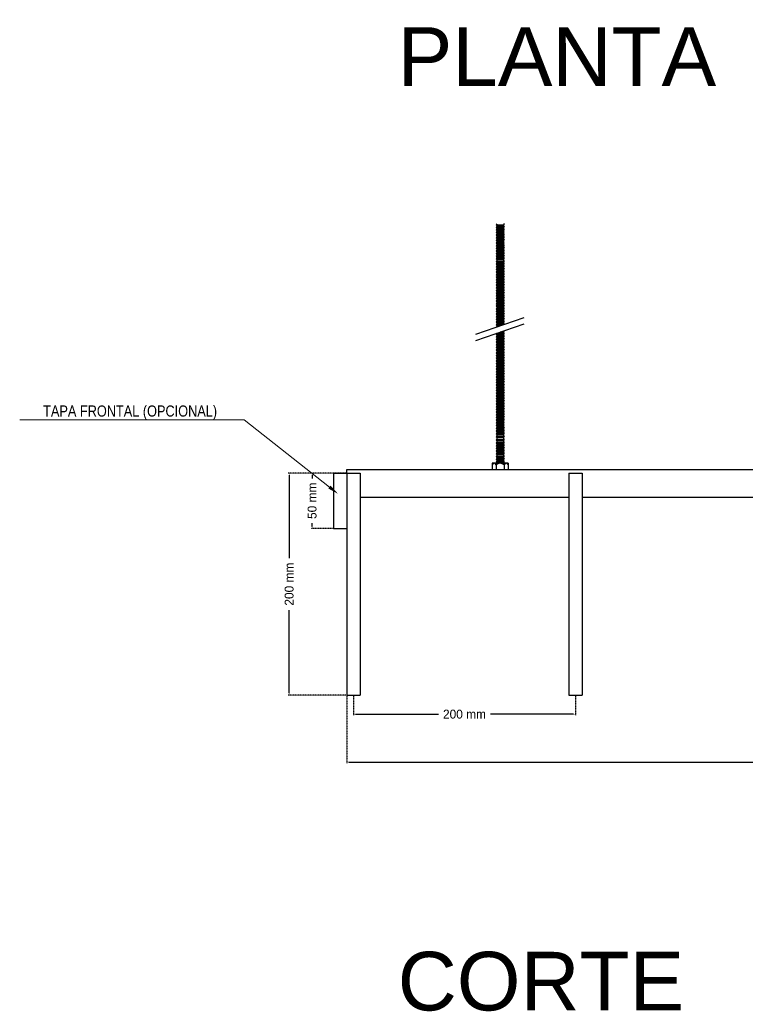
# Model space of a CAD drawing. Header units: millimetres. Extents: x 2538 to 24562, y 4449 to 23795.
# Tile 181 of 256: x 18326 to 18979, y 9171 to 10057. Entities that reach past the tile are written whole.
import ezdxf
from ezdxf import colors
from ezdxf.entities.mleader import LeaderData, LeaderLine
from ezdxf.math import Vec2, Vec3

# ---------------------------------------------------------------- set-up
doc = ezdxf.new("R2010")
doc.units = ezdxf.units.MM
doc.header["$PDMODE"] = 3
doc.linetypes.add('HIDDEN', pattern=[0.375, 0.25, -0.125])
doc.layers.add('_HD_tornillo', color=30, linetype='Continuous')
doc.layers.add('HD021_Text', color=2, linetype='Continuous', lineweight=9)
doc.layers.add('Make2D$Visible$Curves', color=7, linetype='Continuous', true_color=0x000000)
doc.layers.add('MEDIDAS', color=1, linetype='Continuous', true_color=0xff0000)
doc.styles.add('Arial Narrow', font='ARIALN.TTF')
doc.styles.add('Default', font='arial.ttf')
doc.dimstyles.new('HD_DIM', dxfattribs={"dimtxt": 8, "dimasz": 2, "dimexe": 1, "dimexo": 0, "dimgap": 2, "dimtad": 0, "dimdec": 0, "dimzin": 0, "dimdsep": 46, "dimtxsty": 'Standard', "dimcen": 0, "dimclrd": 256, "dimclre": 251, "dimclrt": 7, "dimadec": 0, "dimazin": 0, "dimtp": 0.05, "dimtm": 0.05, "dimtfac": 0.6, "dimtdec": 0, "dimtofl": 0, "dimtmove": 0, "dimatfit": 3, "dimfxl": 1, "dimtolj": 2, "dimtzin": 0, "dimarcsym": 0})

# ---------------------------------------------------------------- blocks, each defined once
blk = doc.blocks.new('*D78')
at = {"layer": 'Defpoints', "color": 0, "transparency": 16777216}
for p in [(18620.5, 9649.03), (18568.7, 9449.03), (18620.5, 9449.03)]:
    blk.add_point(p, dxfattribs=at)
at = {"layer": 'MEDIDAS', "color": 251, "linetype": 'HIDDEN', "lineweight": -2, "transparency": 16777216}
for p, q in [((18620.5, 9649.03), (18567.7, 9649.03)), ((18620.5, 9449.03), (18567.7, 9449.03))]:
    blk.add_line(p, q, dxfattribs=at)
at = {"layer": 'MEDIDAS', "lineweight": -2, "transparency": 16777216}
for p, q in [((18568.7, 9647.03), (18568.7, 9572.37)), ((18568.7, 9451.03), (18568.7, 9525.7))]:
    blk.add_line(p, q, dxfattribs=at)
at = {"layer": 'MEDIDAS', "transparency": 16777216}
for points in [[(18568.36, 9647.03), (18569.03, 9647.03), (18568.7, 9649.03)], [(18568.36, 9451.03), (18569.03, 9451.03), (18568.7, 9449.03)]]:
    blk.add_solid(points, dxfattribs=at)
at = {"layer": 'MEDIDAS', "color": 7, "transparency": 16777216, "insert": (18568.7, 9549.03), "char_height": 8, "attachment_point": 5, "rotation": 90}
blk.add_mtext('\\A2;200 mm', dxfattribs=at)
blk = doc.blocks.new('*D79')
at = {"layer": 'Defpoints', "color": 0, "transparency": 16777216}
for p in [(18608.5, 9649.03), (18589.35, 9599.03), (18608.5, 9599.03)]:
    blk.add_point(p, dxfattribs=at)
at = {"layer": 'MEDIDAS', "color": 251, "linetype": 'HIDDEN', "lineweight": -2, "transparency": 16777216}
for p, q in [((18608.5, 9649.03), (18588.35, 9649.03)), ((18608.5, 9599.03), (18588.35, 9599.03))]:
    blk.add_line(p, q, dxfattribs=at)
at = {"layer": 'MEDIDAS', "lineweight": -2, "transparency": 16777216}
for p, q in [((18589.35, 9647.03), (18589.35, 9644.03)), ((18589.35, 9601.03), (18589.35, 9604.03))]:
    blk.add_line(p, q, dxfattribs=at)
at = {"layer": 'MEDIDAS', "transparency": 16777216}
for points in [[(18589.02, 9647.03), (18589.69, 9647.03), (18589.35, 9649.03)], [(18589.02, 9601.03), (18589.69, 9601.03), (18589.35, 9599.03)]]:
    blk.add_solid(points, dxfattribs=at)
at = {"layer": 'MEDIDAS', "color": 7, "transparency": 16777216, "insert": (18589.35, 9624.03), "char_height": 8, "attachment_point": 5, "rotation": 90}
blk.add_mtext('\\A2;50 mm', dxfattribs=at)
blk = doc.blocks.new('*D80')
at = {"layer": 'Defpoints', "color": 0, "transparency": 16777216}
for p in [(18626.5, 9449.03), (18826.5, 9449.03), (18826.5, 9432.01)]:
    blk.add_point(p, dxfattribs=at)
at = {"layer": 'MEDIDAS', "color": 251, "linetype": 'HIDDEN', "lineweight": -2, "transparency": 16777216}
for p, q in [((18626.5, 9449.03), (18626.5, 9431.01)), ((18826.5, 9449.03), (18826.5, 9431.01))]:
    blk.add_line(p, q, dxfattribs=at)
at = {"layer": 'MEDIDAS', "lineweight": -2, "transparency": 16777216}
for p, q in [((18628.5, 9432.01), (18703.17, 9432.01)), ((18824.5, 9432.01), (18749.83, 9432.01))]:
    blk.add_line(p, q, dxfattribs=at)
at = {"layer": 'MEDIDAS', "transparency": 16777216}
for points in [[(18628.5, 9432.34), (18628.5, 9431.67), (18626.5, 9432.01)], [(18824.5, 9432.34), (18824.5, 9431.67), (18826.5, 9432.01)]]:
    blk.add_solid(points, dxfattribs=at)
at = {"layer": 'MEDIDAS', "color": 7, "transparency": 16777216, "insert": (18726.5, 9432.01), "char_height": 8, "attachment_point": 5}
blk.add_mtext('\\A2;200 mm', dxfattribs=at)
blk = doc.blocks.new('*D81')
at = {"layer": 'Defpoints', "color": 0, "transparency": 16777216}
for p in [(18620.5, 9449.03), (21020.5, 9449.03), (21020.5, 9388.89)]:
    blk.add_point(p, dxfattribs=at)
at = {"layer": 'MEDIDAS', "color": 251, "linetype": 'HIDDEN', "lineweight": -2, "transparency": 16777216}
for p, q in [((18620.5, 9449.03), (18620.5, 9387.89)), ((21020.5, 9449.03), (21020.5, 9387.89))]:
    blk.add_line(p, q, dxfattribs=at)
at = {"layer": 'MEDIDAS', "lineweight": -2, "transparency": 16777216}
for p, q in [((18622.5, 9388.89), (19793.17, 9388.89)), ((21018.5, 9388.89), (19847.83, 9388.89))]:
    blk.add_line(p, q, dxfattribs=at)
at = {"layer": 'MEDIDAS', "transparency": 16777216}
for points in [[(18622.5, 9389.22), (18622.5, 9388.56), (18620.5, 9388.89)], [(21018.5, 9389.22), (21018.5, 9388.56), (21020.5, 9388.89)]]:
    blk.add_solid(points, dxfattribs=at)
at = {"layer": 'MEDIDAS', "color": 7, "transparency": 16777216, "insert": (19820.5, 9388.89), "char_height": 8, "attachment_point": 5}
blk.add_mtext('\\A2;2400 mm', dxfattribs=at)

msp = doc.modelspace()

# ---------------------------------------------------------------- linework, layer by layer
at = {"layer": '_HD_tornillo'}
for p, q in [((18755.67, 9873.29), (18755.07, 9872.47)), ((18755.07, 9872.47), (18762.17, 9872.64)), ((18755.07, 9872.47), (18755.67, 9871.79)), ((18755.67, 9870.91), (18755.07, 9870.09)), ((18755.67, 9871.79), (18761.66, 9872.02)), ((18755.67, 9871.79), (18755.67, 9870.91)), ((18755.67, 9870.91), (18761.66, 9871.14)), ((18761.66, 9872.02), (18762.17, 9872.64)), ((18761.66, 9872.02), (18761.66, 9871.14)), ((18761.67, 9873.53), (18762.17, 9872.64)), ((18761.67, 9871.14), (18762.17, 9870.26)), ((18755.07, 9870.09), (18762.17, 9870.26)), ((18755.07, 9870.09), (18755.67, 9869.41)), ((18755.67, 9868.62), (18755.07, 9867.81)), ((18755.07, 9867.81), (18762.17, 9867.98)), ((18755.07, 9867.81), (18755.67, 9867.13)), ((18755.67, 9866.27), (18755.07, 9865.45)), ((18755.07, 9865.45), (18762.17, 9865.62)), ((18755.07, 9865.45), (18755.67, 9864.77)), ((18755.67, 9863.9), (18755.07, 9863.08)), ((18755.07, 9863.08), (18762.17, 9863.25)), ((18755.07, 9863.08), (18755.67, 9862.4)), ((18755.67, 9861.49), (18755.07, 9860.67)), ((18755.67, 9869.41), (18761.66, 9869.64)), ((18755.67, 9869.41), (18755.67, 9868.62)), ((18755.67, 9868.62), (18761.66, 9868.86)), ((18755.67, 9867.13), (18761.66, 9867.36)), ((18755.67, 9867.13), (18755.67, 9866.27)), ((18755.67, 9866.27), (18761.66, 9866.5)), ((18755.67, 9864.77), (18761.66, 9865)), ((18755.67, 9864.77), (18755.67, 9863.9)), ((18755.67, 9863.9), (18761.66, 9864.13)), ((18755.67, 9862.4), (18761.66, 9862.63)), ((18755.67, 9862.4), (18755.67, 9861.49)), ((18755.67, 9861.49), (18761.66, 9861.72)), ((18761.66, 9869.64), (18762.17, 9870.26)), ((18761.66, 9869.64), (18761.66, 9868.86)), ((18761.66, 9867.36), (18762.17, 9867.98)), ((18761.66, 9867.36), (18761.66, 9866.5)), ((18761.66, 9865), (18762.17, 9865.62)), ((18761.66, 9865), (18761.66, 9864.13)), ((18761.66, 9862.63), (18762.17, 9863.25)), ((18761.66, 9862.63), (18761.66, 9861.72)), ((18761.67, 9868.86), (18762.17, 9867.98)), ((18761.67, 9866.5), (18762.17, 9865.62)), ((18761.67, 9864.14), (18762.17, 9863.25)), ((18761.67, 9861.72), (18762.17, 9860.84)), ((18755.07, 9860.67), (18762.17, 9860.84)), ((18755.07, 9860.67), (18755.67, 9859.99)), ((18755.67, 9859.07), (18755.07, 9858.26)), ((18755.07, 9858.26), (18762.17, 9858.43)), ((18755.07, 9858.26), (18755.67, 9857.58)), ((18755.67, 9856.66), (18755.07, 9855.85)), ((18755.07, 9855.85), (18762.17, 9856.02)), ((18755.07, 9855.85), (18755.67, 9855.17)), ((18755.67, 9854.25), (18755.07, 9853.43)), ((18755.07, 9853.43), (18762.17, 9853.6)), ((18755.07, 9853.43), (18755.67, 9852.75)), ((18755.67, 9859.99), (18761.66, 9860.22)), ((18755.67, 9859.99), (18755.67, 9859.07)), ((18755.67, 9859.07), (18761.66, 9859.31)), ((18755.67, 9857.58), (18761.66, 9857.81)), ((18755.67, 9857.58), (18755.67, 9856.66)), ((18755.67, 9856.66), (18761.66, 9856.9)), ((18755.67, 9855.17), (18761.66, 9855.4)), ((18755.67, 9855.17), (18755.67, 9854.25)), ((18755.67, 9854.25), (18761.66, 9854.48)), ((18755.67, 9852.75), (18761.66, 9852.99)), ((18755.67, 9852.75), (18755.67, 9851.87)), ((18761.66, 9860.22), (18762.17, 9860.84)), ((18761.66, 9860.22), (18761.66, 9859.31)), ((18761.66, 9857.81), (18762.17, 9858.43)), ((18761.66, 9857.81), (18761.66, 9856.9)), ((18761.66, 9855.4), (18762.17, 9856.02)), ((18761.66, 9855.4), (18761.66, 9854.48)), ((18761.66, 9852.99), (18762.17, 9853.6)), ((18761.66, 9852.99), (18761.66, 9852.1)), ((18761.67, 9859.31), (18762.17, 9858.43)), ((18761.67, 9856.9), (18762.17, 9856.02)), ((18761.67, 9854.49), (18762.17, 9853.6)), ((18755.67, 9851.87), (18755.07, 9851.05)), ((18755.07, 9851.05), (18762.17, 9851.22)), ((18755.07, 9851.05), (18755.67, 9850.37)), ((18755.67, 9849.59), (18755.07, 9848.77)), ((18755.07, 9848.77), (18762.17, 9848.94)), ((18755.07, 9848.77), (18755.67, 9848.09)), ((18755.67, 9847.23), (18755.07, 9846.41)), ((18755.07, 9846.41), (18762.17, 9846.58)), ((18755.07, 9846.41), (18755.67, 9845.73)), ((18755.67, 9844.86), (18755.07, 9844.04)), ((18755.07, 9844.04), (18762.17, 9844.21)), ((18755.07, 9844.04), (18755.67, 9843.36)), ((18755.67, 9851.87), (18761.66, 9852.1)), ((18755.67, 9850.37), (18761.66, 9850.6)), ((18755.67, 9850.37), (18755.67, 9849.59)), ((18755.67, 9849.59), (18761.66, 9849.82)), ((18755.67, 9848.09), (18761.66, 9848.32)), ((18755.67, 9848.09), (18755.67, 9847.23)), ((18755.67, 9847.23), (18761.66, 9847.46)), ((18755.67, 9845.73), (18761.66, 9845.96)), ((18755.67, 9845.73), (18755.67, 9844.86)), ((18755.67, 9844.86), (18761.66, 9845.09)), ((18761.66, 9850.6), (18762.17, 9851.22)), ((18761.66, 9850.6), (18761.66, 9849.82)), ((18761.66, 9848.32), (18762.17, 9848.94)), ((18761.66, 9848.32), (18761.66, 9847.46)), ((18761.66, 9845.96), (18762.17, 9846.58)), ((18761.66, 9845.96), (18761.66, 9845.09)), ((18761.66, 9843.6), (18762.17, 9844.21)), ((18761.67, 9852.11), (18762.17, 9851.22)), ((18761.67, 9849.82), (18762.17, 9848.94)), ((18761.67, 9847.47), (18762.17, 9846.58)), ((18761.67, 9845.1), (18762.17, 9844.21)), ((18755.67, 9842.59), (18755.07, 9841.78)), ((18755.07, 9841.78), (18762.17, 9841.95)), ((18755.07, 9841.78), (18755.67, 9841.1)), ((18755.67, 9840.06), (18755.07, 9839.24)), ((18755.07, 9839.24), (18762.17, 9839.41)), ((18755.07, 9839.24), (18755.67, 9838.56)), ((18755.67, 9837.77), (18755.07, 9836.96)), ((18755.07, 9836.96), (18762.17, 9837.13)), ((18755.07, 9836.96), (18755.67, 9836.28)), ((18755.67, 9835.42), (18755.07, 9834.6)), ((18755.67, 9843.36), (18761.66, 9843.6)), ((18755.67, 9843.36), (18755.67, 9842.59)), ((18755.67, 9842.59), (18761.66, 9842.83)), ((18755.67, 9841.1), (18761.66, 9841.33)), ((18755.67, 9841.1), (18755.67, 9840.06)), ((18755.67, 9840.06), (18761.66, 9840.29)), ((18755.67, 9838.56), (18761.66, 9838.79)), ((18755.67, 9838.56), (18755.67, 9837.77)), ((18755.67, 9837.77), (18761.66, 9838.01)), ((18755.67, 9836.28), (18761.66, 9836.51)), ((18755.67, 9836.28), (18755.67, 9835.42)), ((18755.67, 9835.42), (18761.66, 9835.65)), ((18761.66, 9843.6), (18761.66, 9842.83)), ((18761.66, 9841.33), (18762.17, 9841.95)), ((18761.66, 9841.33), (18761.66, 9840.29)), ((18761.66, 9838.79), (18762.17, 9839.41)), ((18761.66, 9838.79), (18761.66, 9838.01)), ((18761.66, 9836.51), (18762.17, 9837.13)), ((18761.66, 9836.51), (18761.66, 9835.65)), ((18761.67, 9842.83), (18762.17, 9841.95)), ((18761.67, 9840.29), (18762.17, 9839.41)), ((18761.67, 9838.01), (18762.17, 9837.13)), ((18761.67, 9835.65), (18762.17, 9834.77)), ((18755.07, 9834.6), (18762.17, 9834.77)), ((18755.07, 9834.6), (18755.67, 9833.92)), ((18755.67, 9833.05), (18755.07, 9832.23)), ((18755.07, 9832.23), (18762.17, 9832.4)), ((18755.07, 9832.23), (18755.67, 9831.55)), ((18755.67, 9830.64), (18755.07, 9829.82)), ((18755.07, 9829.82), (18762.17, 9829.99)), ((18755.07, 9829.82), (18755.67, 9829.14)), ((18755.67, 9828.25), (18755.07, 9827.44)), ((18755.07, 9827.44), (18762.17, 9827.61)), ((18755.07, 9827.44), (18755.67, 9826.76)), ((18755.67, 9825.97), (18755.07, 9825.15)), ((18755.67, 9833.92), (18761.66, 9834.15)), ((18755.67, 9833.92), (18755.67, 9833.05)), ((18755.67, 9833.05), (18761.66, 9833.28)), ((18755.67, 9831.55), (18761.66, 9831.78)), ((18755.67, 9831.55), (18755.67, 9830.64)), ((18755.67, 9830.64), (18761.66, 9830.87)), ((18755.67, 9829.14), (18761.66, 9829.37)), ((18755.67, 9829.14), (18755.67, 9828.25)), ((18755.67, 9828.25), (18761.66, 9828.49)), ((18755.67, 9826.76), (18761.66, 9826.99)), ((18755.67, 9826.76), (18755.67, 9825.97)), ((18755.67, 9825.97), (18761.66, 9826.2)), ((18761.66, 9834.15), (18762.17, 9834.77)), ((18761.66, 9834.15), (18761.66, 9833.28)), ((18761.66, 9831.78), (18762.17, 9832.4)), ((18761.66, 9831.78), (18761.66, 9830.87)), ((18761.66, 9829.37), (18762.17, 9829.99)), ((18761.66, 9829.37), (18761.66, 9828.49)), ((18761.66, 9826.99), (18762.17, 9827.61)), ((18761.66, 9826.99), (18761.66, 9826.2)), ((18761.67, 9833.28), (18762.17, 9832.4)), ((18761.67, 9830.87), (18762.17, 9829.99)), ((18761.67, 9828.49), (18762.17, 9827.61)), ((18761.67, 9826.21), (18762.17, 9825.32)), ((18755.07, 9825.15), (18762.17, 9825.32)), ((18755.07, 9825.15), (18755.67, 9824.47)), ((18755.67, 9823.61), (18755.07, 9822.8)), ((18755.07, 9822.8), (18762.17, 9822.97)), ((18755.07, 9822.8), (18755.67, 9822.12)), ((18755.67, 9821.25), (18755.07, 9820.43)), ((18755.07, 9820.43), (18762.17, 9820.6)), ((18755.07, 9820.43), (18755.67, 9819.75)), ((18755.67, 9818.83), (18755.07, 9818.02)), ((18755.07, 9818.02), (18762.17, 9818.19)), ((18755.07, 9818.02), (18755.67, 9817.34)), ((18755.67, 9824.47), (18761.66, 9824.71)), ((18755.67, 9824.47), (18755.67, 9823.61)), ((18755.67, 9823.61), (18761.66, 9823.85)), ((18755.67, 9822.12), (18761.66, 9822.35)), ((18755.67, 9822.12), (18755.67, 9821.25)), ((18755.67, 9821.25), (18761.66, 9821.48)), ((18755.67, 9819.75), (18761.66, 9819.98)), ((18755.67, 9819.75), (18755.67, 9818.83)), ((18755.67, 9818.83), (18761.66, 9819.07)), ((18755.67, 9817.34), (18761.66, 9817.57)), ((18755.67, 9817.34), (18755.67, 9816.42)), ((18761.66, 9824.71), (18762.17, 9825.32)), ((18761.66, 9824.71), (18761.66, 9823.85)), ((18761.66, 9822.35), (18762.17, 9822.97)), ((18761.66, 9822.35), (18761.66, 9821.48)), ((18761.66, 9819.98), (18762.17, 9820.6)), ((18761.66, 9819.98), (18761.66, 9819.07)), ((18761.66, 9817.57), (18762.17, 9818.19)), ((18761.66, 9817.57), (18761.66, 9816.65)), ((18761.67, 9823.85), (18762.17, 9822.97)), ((18761.67, 9821.48), (18762.17, 9820.6)), ((18761.67, 9819.07), (18762.17, 9818.19)), ((18755.67, 9816.42), (18755.07, 9815.61)), ((18755.07, 9815.61), (18762.17, 9815.77)), ((18755.07, 9815.61), (18755.67, 9814.92)), ((18755.67, 9814.01), (18755.07, 9813.19)), ((18755.07, 9813.19), (18762.17, 9813.36)), ((18755.07, 9813.19), (18755.67, 9812.51)), ((18755.67, 9811.6), (18755.07, 9810.78)), ((18755.07, 9810.78), (18762.17, 9810.95)), ((18755.07, 9810.78), (18755.67, 9810.1)), ((18755.67, 9809.22), (18755.07, 9808.4)), ((18755.07, 9808.4), (18762.17, 9808.57)), ((18755.07, 9808.4), (18755.67, 9807.72)), ((18755.67, 9816.42), (18761.66, 9816.65)), ((18755.67, 9814.92), (18761.66, 9815.16)), ((18755.67, 9814.92), (18755.67, 9814.01)), ((18755.67, 9814.01), (18761.66, 9814.24)), ((18755.67, 9812.51), (18761.66, 9812.75)), ((18755.67, 9812.51), (18755.67, 9811.6)), ((18755.67, 9811.6), (18761.66, 9811.83)), ((18755.67, 9810.1), (18761.66, 9810.33)), ((18755.67, 9810.1), (18755.67, 9809.22)), ((18755.67, 9809.22), (18761.66, 9809.45)), ((18761.66, 9815.16), (18762.17, 9815.77)), ((18761.66, 9815.16), (18761.66, 9814.24)), ((18761.66, 9812.75), (18762.17, 9813.36)), ((18761.66, 9812.75), (18761.66, 9811.83)), ((18761.66, 9810.33), (18762.17, 9810.95)), ((18761.66, 9810.33), (18761.66, 9809.45)), ((18761.66, 9807.95), (18762.17, 9808.57)), ((18761.67, 9816.66), (18762.17, 9815.77)), ((18761.67, 9814.25), (18762.17, 9813.36)), ((18761.67, 9811.84), (18762.17, 9810.95)), ((18761.67, 9809.45), (18762.17, 9808.57)), ((18755.67, 9806.93), (18755.07, 9806.12)), ((18755.07, 9806.12), (18762.17, 9806.29)), ((18755.07, 9806.12), (18755.67, 9805.44)), ((18755.67, 9804.57), (18755.07, 9803.76)), ((18755.07, 9803.76), (18762.17, 9803.93)), ((18755.07, 9803.76), (18755.67, 9803.08)), ((18755.67, 9802.21), (18755.07, 9801.39)), ((18755.07, 9801.39), (18762.17, 9801.56)), ((18755.07, 9801.39), (18755.67, 9800.71)), ((18755.67, 9799.94), (18755.07, 9799.12)), ((18755.67, 9807.72), (18761.66, 9807.95)), ((18755.67, 9807.72), (18755.67, 9806.93)), ((18755.67, 9806.93), (18761.66, 9807.17)), ((18755.67, 9805.44), (18761.66, 9805.67)), ((18755.67, 9805.44), (18755.67, 9804.57)), ((18755.67, 9804.57), (18761.66, 9804.81)), ((18755.67, 9803.08), (18761.66, 9803.31)), ((18755.67, 9803.08), (18755.67, 9802.21)), ((18755.67, 9802.21), (18761.66, 9802.44)), ((18755.67, 9800.71), (18761.66, 9800.94)), ((18755.67, 9800.71), (18755.67, 9799.94)), ((18755.67, 9799.94), (18761.66, 9800.17)), ((18761.66, 9807.95), (18761.66, 9807.17)), ((18761.66, 9805.67), (18762.17, 9806.29)), ((18761.66, 9805.67), (18761.66, 9804.81)), ((18761.66, 9803.31), (18762.17, 9803.93)), ((18761.66, 9803.31), (18761.66, 9802.44)), ((18761.66, 9800.94), (18762.17, 9801.56)), ((18761.66, 9800.94), (18761.66, 9800.17)), ((18761.67, 9807.17), (18762.17, 9806.29)), ((18761.67, 9804.81), (18762.17, 9803.93)), ((18761.67, 9802.44), (18762.17, 9801.56)), ((18761.67, 9800.18), (18762.17, 9799.29)), ((18755.07, 9799.12), (18762.17, 9799.29)), ((18755.07, 9799.12), (18755.67, 9798.44)), ((18755.67, 9797.4), (18755.07, 9796.59)), ((18755.07, 9796.59), (18762.17, 9796.76)), ((18755.07, 9796.59), (18755.67, 9795.91)), ((18755.67, 9795.12), (18755.07, 9794.3)), ((18755.07, 9794.3), (18762.17, 9794.47)), ((18755.07, 9794.3), (18755.67, 9793.62)), ((18755.67, 9792.76), (18755.07, 9791.95)), ((18755.07, 9791.95), (18762.17, 9792.11)), ((18755.07, 9791.95), (18755.67, 9791.26)), ((18755.67, 9798.44), (18761.66, 9798.68)), ((18755.67, 9798.44), (18755.67, 9797.4)), ((18755.67, 9797.4), (18761.66, 9797.64)), ((18755.67, 9795.91), (18761.66, 9796.14)), ((18755.67, 9795.91), (18755.67, 9795.12)), ((18755.67, 9795.12), (18761.66, 9795.35)), ((18755.67, 9793.62), (18761.66, 9793.86)), ((18755.67, 9793.62), (18755.67, 9792.76)), ((18755.67, 9792.76), (18761.66, 9793)), ((18755.67, 9791.26), (18761.66, 9791.5)), ((18755.67, 9791.26), (18755.67, 9790.39)), ((18755.67, 9790.39), (18761.66, 9790.63)), ((18761.66, 9798.68), (18762.17, 9799.29)), ((18761.66, 9798.68), (18761.66, 9797.64)), ((18761.66, 9796.14), (18762.17, 9796.76)), ((18761.66, 9796.14), (18761.66, 9795.35)), ((18761.66, 9793.86), (18762.17, 9794.47)), ((18761.66, 9793.86), (18761.66, 9793)), ((18761.66, 9791.5), (18762.17, 9792.11)), ((18761.66, 9791.5), (18761.66, 9790.63)), ((18761.67, 9797.64), (18762.17, 9796.76)), ((18761.67, 9795.36), (18762.17, 9794.47)), ((18761.67, 9793), (18762.17, 9792.11)), ((18761.67, 9790.63), (18762.17, 9789.75)), ((18736.61, 9774.01), (18780.13, 9789.01)), ((18736.61, 9768.34), (18780.13, 9783.34)), ((18755.67, 9790.39), (18755.07, 9789.58)), ((18755.07, 9789.58), (18762.17, 9789.75)), ((18755.07, 9789.58), (18755.67, 9788.9)), ((18755.67, 9787.98), (18755.07, 9787.17)), ((18755.07, 9787.17), (18762.17, 9787.34)), ((18755.07, 9787.17), (18755.67, 9786.49)), ((18755.67, 9785.6), (18755.07, 9784.78)), ((18755.07, 9784.78), (18762.17, 9784.95)), ((18755.07, 9784.78), (18755.67, 9784.1)), ((18755.67, 9783.32), (18755.07, 9782.5)), ((18755.07, 9782.5), (18761.69, 9782.66)), ((18755.07, 9782.5), (18755.67, 9781.82)), ((18755.67, 9788.9), (18761.66, 9789.13)), ((18755.67, 9788.9), (18755.67, 9787.98)), ((18755.67, 9787.98), (18761.66, 9788.22)), ((18755.67, 9786.49), (18761.66, 9786.72)), ((18755.67, 9786.49), (18755.67, 9785.6)), ((18755.67, 9785.6), (18761.66, 9785.83)), ((18755.67, 9784.1), (18761.66, 9784.34)), ((18755.67, 9784.1), (18755.67, 9783.32)), ((18755.67, 9783.32), (18761.66, 9783.55)), ((18755.67, 9781.82), (18759.72, 9781.98)), ((18755.67, 9781.82), (18755.67, 9780.96)), ((18761.66, 9789.13), (18762.17, 9789.75)), ((18761.66, 9789.13), (18761.66, 9788.22)), ((18761.66, 9786.72), (18762.17, 9787.34)), ((18761.66, 9786.72), (18761.66, 9785.83)), ((18761.66, 9784.34), (18762.17, 9784.95)), ((18761.66, 9784.34), (18761.66, 9783.55)), ((18761.67, 9788.22), (18762.17, 9787.34)), ((18761.67, 9785.84), (18762.17, 9784.95)), ((18761.67, 9783.56), (18762.1, 9782.8)), ((18755.64, 9774.88), (18755.04, 9774.06)), ((18755.04, 9774.06), (18762.13, 9774.23)), ((18755.04, 9774.06), (18755.64, 9773.38)), ((18755.67, 9780.96), (18755.3, 9780.45)), ((18755.64, 9774.88), (18761.63, 9775.11)), ((18755.64, 9773.38), (18761.63, 9773.62)), ((18755.64, 9773.38), (18755.64, 9772.45)), ((18755.67, 9780.96), (18756.9, 9781.01)), ((18758.75, 9775.97), (18761.61, 9776.04)), ((18760.63, 9776.62), (18762.12, 9776.66)), ((18761.61, 9776.04), (18762.12, 9776.66)), ((18761.61, 9776.04), (18761.61, 9775.11)), ((18761.63, 9773.62), (18762.13, 9774.23)), ((18761.63, 9773.62), (18761.63, 9772.68)), ((18761.64, 9775.12), (18762.13, 9774.23)), ((18761.89, 9777.06), (18762.12, 9776.66)), ((18755.65, 9772.45), (18755.04, 9771.63)), ((18755.04, 9771.63), (18762.14, 9771.8)), ((18755.04, 9771.63), (18755.65, 9770.95)), ((18755.65, 9770.02), (18755.04, 9769.2)), ((18755.04, 9769.2), (18762.14, 9769.37)), ((18755.04, 9769.2), (18755.65, 9768.52)), ((18755.65, 9767.6), (18755.04, 9766.79)), ((18755.04, 9766.79), (18762.14, 9766.96)), ((18755.04, 9766.79), (18755.65, 9766.11)), ((18755.65, 9765.19), (18755.04, 9764.38)), ((18755.04, 9764.38), (18762.14, 9764.54)), ((18755.04, 9764.38), (18755.65, 9763.69)), ((18755.65, 9772.45), (18761.64, 9772.68)), ((18755.65, 9770.95), (18761.64, 9771.18)), ((18755.65, 9770.95), (18755.65, 9770.02)), ((18755.65, 9770.02), (18761.64, 9770.25)), ((18755.65, 9768.52), (18761.64, 9768.75)), ((18755.65, 9768.52), (18755.65, 9767.6)), ((18755.65, 9767.6), (18761.64, 9767.84)), ((18755.65, 9766.11), (18761.64, 9766.34)), ((18755.65, 9766.11), (18755.65, 9765.19)), ((18755.65, 9765.19), (18761.64, 9765.42)), ((18761.64, 9771.18), (18762.14, 9771.8)), ((18761.64, 9771.18), (18761.64, 9770.25)), ((18761.64, 9768.75), (18762.14, 9769.37)), ((18761.64, 9768.75), (18761.64, 9767.84)), ((18761.64, 9766.34), (18762.14, 9766.96)), ((18761.64, 9766.34), (18761.64, 9765.42)), ((18761.64, 9763.93), (18762.14, 9764.54)), ((18761.65, 9772.69), (18762.14, 9771.8)), ((18761.65, 9770.25), (18762.14, 9769.37)), ((18761.65, 9767.84), (18762.14, 9766.96)), ((18761.65, 9765.43), (18762.14, 9764.54)), ((18755.65, 9762.76), (18755.04, 9761.94)), ((18755.04, 9761.94), (18762.14, 9762.11)), ((18755.04, 9761.94), (18755.65, 9761.26)), ((18755.65, 9760.35), (18755.04, 9759.53)), ((18755.04, 9759.53), (18762.14, 9759.7)), ((18755.04, 9759.53), (18755.65, 9758.85)), ((18755.65, 9757.91), (18755.04, 9757.1)), ((18755.04, 9757.1), (18762.14, 9757.26)), ((18755.04, 9757.1), (18755.65, 9756.41)), ((18755.66, 9755.51), (18755.06, 9754.69)), ((18755.65, 9763.69), (18761.64, 9763.93)), ((18755.65, 9763.69), (18755.65, 9762.76)), ((18755.65, 9762.76), (18761.64, 9762.99)), ((18755.65, 9761.26), (18761.64, 9761.49)), ((18755.65, 9761.26), (18755.65, 9760.35)), ((18755.65, 9760.35), (18761.64, 9760.58)), ((18755.65, 9758.85), (18761.64, 9759.08)), ((18755.65, 9758.85), (18755.65, 9757.91)), ((18755.65, 9757.91), (18761.64, 9758.15)), ((18755.65, 9756.41), (18761.64, 9756.65)), ((18755.65, 9756.41), (18755.65, 9755.5)), ((18755.66, 9755.51), (18761.65, 9755.74)), ((18761.64, 9763.93), (18761.64, 9762.99)), ((18761.64, 9761.49), (18762.14, 9762.11)), ((18761.64, 9761.49), (18761.64, 9760.58)), ((18761.64, 9759.08), (18762.14, 9759.7)), ((18761.64, 9759.08), (18761.64, 9758.15)), ((18761.64, 9756.65), (18762.14, 9757.26)), ((18761.64, 9756.65), (18761.64, 9755.73)), ((18761.65, 9762.99), (18762.14, 9762.11)), ((18761.65, 9760.58), (18762.14, 9759.7)), ((18761.65, 9758.15), (18762.14, 9757.26)), ((18761.66, 9755.74), (18762.16, 9754.86)), ((18755.06, 9754.69), (18762.16, 9754.86)), ((18755.06, 9754.69), (18755.66, 9754.01)), ((18755.66, 9753.07), (18755.06, 9752.26)), ((18755.06, 9752.26), (18762.16, 9752.43)), ((18755.06, 9752.26), (18755.66, 9751.58)), ((18755.66, 9750.66), (18755.06, 9749.85)), ((18755.06, 9749.85), (18762.16, 9750.01)), ((18755.06, 9749.85), (18755.66, 9749.16)), ((18755.66, 9748.25), (18755.06, 9747.43)), ((18755.06, 9747.43), (18762.16, 9747.6)), ((18755.06, 9747.43), (18755.66, 9746.75)), ((18755.66, 9754.01), (18761.65, 9754.24)), ((18755.66, 9754.01), (18755.66, 9753.07)), ((18755.66, 9753.07), (18761.65, 9753.31)), ((18755.66, 9751.58), (18761.65, 9751.81)), ((18755.66, 9751.58), (18755.66, 9750.66)), ((18755.66, 9750.66), (18761.65, 9750.9)), ((18755.66, 9749.16), (18761.65, 9749.4)), ((18755.66, 9749.16), (18755.66, 9748.25)), ((18755.66, 9748.25), (18761.65, 9748.48)), ((18755.66, 9746.75), (18761.65, 9746.99)), ((18755.66, 9746.75), (18755.66, 9745.82)), ((18761.65, 9754.24), (18762.16, 9754.86)), ((18761.65, 9754.24), (18761.65, 9753.31)), ((18761.65, 9751.81), (18762.16, 9752.43)), ((18761.65, 9751.81), (18761.65, 9750.9)), ((18761.65, 9749.4), (18762.16, 9750.01)), ((18761.65, 9749.4), (18761.65, 9748.48)), ((18761.65, 9746.99), (18762.16, 9747.6)), ((18761.65, 9746.99), (18761.65, 9746.05)), ((18761.66, 9753.31), (18762.16, 9752.43)), ((18761.66, 9750.9), (18762.16, 9750.01)), ((18761.66, 9748.49), (18762.16, 9747.6)), ((18755.66, 9745.82), (18755.06, 9745)), ((18755.06, 9745), (18762.16, 9745.17)), ((18755.06, 9745), (18755.66, 9744.32)), ((18755.66, 9743.4), (18755.06, 9742.59)), ((18755.06, 9742.59), (18762.16, 9742.76)), ((18755.06, 9742.59), (18755.66, 9741.91)), ((18755.66, 9740.97), (18755.06, 9740.15)), ((18755.06, 9740.15), (18762.16, 9740.32)), ((18755.06, 9740.15), (18755.66, 9739.47)), ((18755.67, 9738.56), (18755.07, 9737.75)), ((18755.07, 9737.75), (18762.17, 9737.91)), ((18755.07, 9737.75), (18755.67, 9737.06)), ((18755.66, 9745.82), (18761.65, 9746.05)), ((18755.66, 9744.32), (18761.65, 9744.55)), ((18755.66, 9744.32), (18755.66, 9743.4)), ((18755.66, 9743.4), (18761.65, 9743.64)), ((18755.66, 9741.91), (18761.65, 9742.14)), ((18755.66, 9741.91), (18755.66, 9740.97)), ((18755.66, 9740.97), (18761.65, 9741.2)), ((18755.66, 9739.47), (18761.65, 9739.71)), ((18755.66, 9739.47), (18755.66, 9738.56)), ((18755.67, 9738.56), (18761.66, 9738.8)), ((18761.65, 9744.55), (18762.16, 9745.17)), ((18761.65, 9744.55), (18761.65, 9743.64)), ((18761.65, 9742.14), (18762.16, 9742.76)), ((18761.65, 9742.14), (18761.65, 9741.2)), ((18761.65, 9739.71), (18762.16, 9740.32)), ((18761.65, 9739.71), (18761.65, 9738.79)), ((18761.66, 9746.05), (18762.16, 9745.17)), ((18761.66, 9743.64), (18762.16, 9742.76)), ((18761.66, 9741.21), (18762.16, 9740.32)), ((18761.66, 9737.3), (18762.17, 9737.91)), ((18761.67, 9738.8), (18762.17, 9737.91)), ((18755.67, 9736.13), (18755.07, 9735.31)), ((18755.07, 9735.31), (18762.17, 9735.48)), ((18755.07, 9735.31), (18755.67, 9734.63)), ((18755.67, 9733.72), (18755.07, 9732.9)), ((18755.07, 9732.9), (18762.17, 9733.07)), ((18755.07, 9732.9), (18755.67, 9732.22)), ((18755.67, 9731.3), (18755.07, 9730.49)), ((18755.07, 9730.49), (18762.17, 9730.66)), ((18755.07, 9730.49), (18755.67, 9729.81)), ((18755.67, 9728.87), (18755.07, 9728.05)), ((18755.67, 9737.06), (18761.66, 9737.3)), ((18755.67, 9737.06), (18755.67, 9736.13)), ((18755.67, 9736.13), (18761.66, 9736.36)), ((18755.67, 9734.63), (18761.66, 9734.86)), ((18755.67, 9734.63), (18755.67, 9733.72)), ((18755.67, 9733.72), (18761.66, 9733.95)), ((18755.67, 9732.22), (18761.66, 9732.45)), ((18755.67, 9732.22), (18755.67, 9731.3)), ((18755.67, 9731.3), (18761.66, 9731.54)), ((18755.67, 9729.81), (18761.66, 9730.04)), ((18755.67, 9729.81), (18755.67, 9728.87)), ((18755.67, 9728.87), (18761.66, 9729.1)), ((18761.66, 9737.3), (18761.66, 9736.36)), ((18761.66, 9734.86), (18762.17, 9735.48)), ((18761.66, 9734.86), (18761.66, 9733.95)), ((18761.66, 9732.45), (18762.17, 9733.07)), ((18761.66, 9732.45), (18761.66, 9731.54)), ((18761.66, 9730.04), (18762.17, 9730.66)), ((18761.66, 9730.04), (18761.66, 9729.1)), ((18761.67, 9736.37), (18762.17, 9735.48)), ((18761.67, 9733.95), (18762.17, 9733.07)), ((18761.67, 9731.54), (18762.17, 9730.66)), ((18761.67, 9729.11), (18762.17, 9728.22)), ((18755.07, 9728.05), (18762.17, 9728.22)), ((18755.07, 9728.05), (18755.67, 9727.37)), ((18755.67, 9726.46), (18755.07, 9725.64)), ((18755.07, 9725.64), (18762.17, 9725.81)), ((18755.07, 9725.64), (18755.67, 9724.96)), ((18755.67, 9724.03), (18755.07, 9723.21)), ((18755.07, 9723.21), (18762.17, 9723.38)), ((18755.07, 9723.21), (18755.67, 9722.53)), ((18755.67, 9721.61), (18755.07, 9720.8)), ((18755.07, 9720.8), (18762.17, 9720.97)), ((18755.07, 9720.8), (18755.67, 9720.12)), ((18755.67, 9727.37), (18761.66, 9727.61)), ((18755.67, 9727.37), (18755.67, 9726.46)), ((18755.67, 9726.46), (18761.66, 9726.69)), ((18755.67, 9724.96), (18761.66, 9725.19)), ((18755.67, 9724.96), (18755.67, 9724.03)), ((18755.67, 9724.03), (18761.66, 9724.26)), ((18755.67, 9722.53), (18761.66, 9722.76)), ((18755.67, 9722.53), (18755.67, 9721.61)), ((18755.67, 9721.61), (18761.66, 9721.85)), ((18755.67, 9720.12), (18761.66, 9720.35)), ((18755.67, 9720.12), (18755.67, 9719.2)), ((18761.66, 9727.61), (18762.17, 9728.22)), ((18761.66, 9727.61), (18761.66, 9726.69)), ((18761.66, 9725.19), (18762.17, 9725.81)), ((18761.66, 9725.19), (18761.66, 9724.26)), ((18761.66, 9722.76), (18762.17, 9723.38)), ((18761.66, 9722.76), (18761.66, 9721.85)), ((18761.66, 9720.35), (18762.17, 9720.97)), ((18761.66, 9720.35), (18761.66, 9719.43)), ((18761.67, 9726.7), (18762.17, 9725.81)), ((18761.67, 9724.26), (18762.17, 9723.38)), ((18761.67, 9721.85), (18762.17, 9720.97)), ((18755.67, 9719.2), (18755.07, 9718.39)), ((18755.07, 9718.39), (18762.17, 9718.55)), ((18755.07, 9718.39), (18755.67, 9717.7)), ((18755.67, 9716.77), (18755.07, 9715.95)), ((18755.07, 9715.95), (18762.17, 9716.12)), ((18755.07, 9715.95), (18755.67, 9715.27)), ((18755.67, 9714.36), (18755.07, 9713.54)), ((18755.07, 9713.54), (18762.17, 9713.71)), ((18755.07, 9713.54), (18755.67, 9712.86)), ((18755.67, 9711.94), (18755.07, 9711.13)), ((18755.07, 9711.13), (18762.17, 9711.3)), ((18755.07, 9711.13), (18755.67, 9710.45)), ((18755.67, 9719.2), (18761.66, 9719.43)), ((18755.67, 9717.7), (18761.66, 9717.94)), ((18755.67, 9717.7), (18755.67, 9716.77)), ((18755.67, 9716.77), (18761.66, 9717)), ((18755.67, 9715.27), (18761.66, 9715.5)), ((18755.67, 9715.27), (18755.67, 9714.36)), ((18755.67, 9714.36), (18761.66, 9714.59)), ((18755.67, 9712.86), (18761.66, 9713.09)), ((18755.67, 9712.86), (18755.67, 9711.94)), ((18755.67, 9711.94), (18761.66, 9712.18)), ((18761.66, 9717.94), (18762.17, 9718.55)), ((18761.66, 9717.94), (18761.66, 9717)), ((18761.66, 9715.5), (18762.17, 9716.12)), ((18761.66, 9715.5), (18761.66, 9714.59)), ((18761.66, 9713.09), (18762.17, 9713.71)), ((18761.66, 9713.09), (18761.66, 9712.18)), ((18761.66, 9710.68), (18762.17, 9711.3)), ((18761.67, 9719.44), (18762.17, 9718.55)), ((18761.67, 9717), (18762.17, 9716.12)), ((18761.67, 9714.59), (18762.17, 9713.71)), ((18761.67, 9712.18), (18762.17, 9711.3)), ((18755.67, 9709.51), (18755.07, 9708.69)), ((18755.07, 9708.69), (18762.17, 9708.86)), ((18755.07, 9708.69), (18755.67, 9708.01)), ((18755.67, 9707.1), (18755.07, 9706.28)), ((18755.07, 9706.28), (18762.17, 9706.45)), ((18755.07, 9706.28), (18755.67, 9705.6)), ((18755.67, 9704.66), (18755.07, 9703.85)), ((18755.07, 9703.85), (18762.17, 9704.02)), ((18755.07, 9703.85), (18755.67, 9703.17)), ((18755.67, 9702.25), (18755.07, 9701.44)), ((18755.67, 9710.45), (18761.66, 9710.68)), ((18755.67, 9710.45), (18755.67, 9709.51)), ((18755.67, 9709.51), (18761.66, 9709.74)), ((18755.67, 9708.01), (18761.66, 9708.25)), ((18755.67, 9708.01), (18755.67, 9707.1)), ((18755.67, 9707.1), (18761.66, 9707.33)), ((18755.67, 9705.6), (18761.66, 9705.83)), ((18755.67, 9705.6), (18755.67, 9704.66)), ((18755.67, 9704.66), (18761.66, 9704.9)), ((18755.67, 9703.17), (18761.66, 9703.4)), ((18755.67, 9703.17), (18755.67, 9702.25)), ((18755.67, 9702.25), (18761.66, 9702.49)), ((18761.66, 9710.68), (18761.66, 9709.74)), ((18761.66, 9708.25), (18762.17, 9708.86)), ((18761.66, 9708.25), (18761.66, 9707.33)), ((18761.66, 9705.83), (18762.17, 9706.45)), ((18761.66, 9705.83), (18761.66, 9704.9)), ((18761.66, 9703.4), (18762.17, 9704.02)), ((18761.66, 9703.4), (18761.66, 9702.49)), ((18761.67, 9709.75), (18762.17, 9708.86)), ((18761.67, 9707.34), (18762.17, 9706.45)), ((18761.67, 9704.9), (18762.17, 9704.02)), ((18761.67, 9702.49), (18762.17, 9701.6)), ((18755.07, 9701.44), (18762.17, 9701.6)), ((18755.07, 9701.44), (18755.67, 9700.76)), ((18755.67, 9699.84), (18755.07, 9699.02)), ((18755.07, 9699.02), (18762.17, 9699.19)), ((18755.07, 9699.02), (18755.67, 9698.34)), ((18755.67, 9697.41), (18755.07, 9696.59)), ((18755.07, 9696.59), (18762.17, 9696.76)), ((18755.07, 9696.59), (18755.67, 9695.91)), ((18755.67, 9695), (18755.07, 9694.18)), ((18755.07, 9694.18), (18762.17, 9694.35)), ((18755.07, 9694.18), (18755.67, 9693.5)), ((18755.67, 9700.76), (18761.66, 9700.99)), ((18755.67, 9700.76), (18755.67, 9699.84)), ((18755.67, 9699.84), (18761.66, 9700.07)), ((18755.67, 9698.34), (18761.66, 9698.58)), ((18755.67, 9698.34), (18755.67, 9697.41)), ((18755.67, 9697.41), (18761.66, 9697.64)), ((18755.67, 9695.91), (18761.66, 9696.14)), ((18755.67, 9695.91), (18755.67, 9695)), ((18755.67, 9695), (18761.66, 9695.23)), ((18755.67, 9693.5), (18761.66, 9693.73)), ((18755.67, 9693.5), (18755.67, 9692.58)), ((18761.66, 9700.99), (18762.17, 9701.6)), ((18761.66, 9700.99), (18761.66, 9700.07)), ((18761.66, 9698.58), (18762.17, 9699.19)), ((18761.66, 9698.58), (18761.66, 9697.64)), ((18761.66, 9696.14), (18762.17, 9696.76)), ((18761.66, 9696.14), (18761.66, 9695.23)), ((18761.66, 9693.73), (18762.17, 9694.35)), ((18761.66, 9693.73), (18761.66, 9692.82)), ((18761.67, 9700.08), (18762.17, 9699.19)), ((18761.67, 9697.64), (18762.17, 9696.76)), ((18761.67, 9695.23), (18762.17, 9694.35)), ((18755.67, 9692.58), (18755.07, 9691.77)), ((18755.07, 9691.77), (18762.17, 9691.94)), ((18755.07, 9691.77), (18755.67, 9691.09)), ((18755.67, 9690.02), (18755.07, 9689.2)), ((18755.07, 9689.2), (18762.17, 9689.37)), ((18755.07, 9689.2), (18755.67, 9688.52)), ((18755.67, 9687.58), (18755.07, 9686.77)), ((18755.07, 9686.77), (18762.17, 9686.94)), ((18755.07, 9686.77), (18755.67, 9686.09)), ((18755.67, 9685.17), (18755.07, 9684.36)), ((18755.07, 9684.36), (18762.17, 9684.52)), ((18755.07, 9684.36), (18755.67, 9683.67)), ((18755.67, 9692.58), (18761.66, 9692.82)), ((18755.67, 9691.09), (18761.66, 9691.32)), ((18755.67, 9691.09), (18755.67, 9690.02)), ((18755.67, 9690.02), (18761.66, 9690.25)), ((18755.67, 9688.52), (18761.66, 9688.75)), ((18755.67, 9688.52), (18755.67, 9687.58)), ((18755.67, 9687.58), (18761.66, 9687.82)), ((18755.67, 9686.09), (18761.66, 9686.32)), ((18755.67, 9686.09), (18755.67, 9685.17)), ((18755.67, 9685.17), (18761.66, 9685.41)), ((18761.66, 9691.32), (18762.17, 9691.94)), ((18761.66, 9691.32), (18761.66, 9690.25)), ((18761.66, 9688.75), (18762.17, 9689.37)), ((18761.66, 9688.75), (18761.66, 9687.82)), ((18761.66, 9686.32), (18762.17, 9686.94)), ((18761.66, 9686.32), (18761.66, 9685.41)), ((18761.66, 9683.91), (18762.17, 9684.52)), ((18761.67, 9692.82), (18762.17, 9691.94)), ((18761.67, 9690.25), (18762.17, 9689.37)), ((18761.67, 9687.82), (18762.17, 9686.94)), ((18761.67, 9685.41), (18762.17, 9684.52)), ((18755.67, 9682.76), (18755.07, 9681.68)), ((18755.07, 9681.68), (18762.17, 9681.85)), ((18755.07, 9681.68), (18755.67, 9681)), ((18755.67, 9679.68), (18755.07, 9678.67)), ((18755.07, 9678.67), (18762.17, 9678.84)), ((18755.07, 9678.67), (18755.67, 9677.99)), ((18755.67, 9676.81), (18755.07, 9676)), ((18755.07, 9676), (18762.17, 9676.16)), ((18755.07, 9676), (18755.67, 9675.31)), ((18755.67, 9683.67), (18761.66, 9683.91)), ((18755.67, 9683.67), (18755.67, 9682.76)), ((18755.67, 9682.49), (18761.66, 9682.73)), ((18755.67, 9681), (18761.66, 9681.23)), ((18755.67, 9681), (18755.67, 9679.68)), ((18755.67, 9679.49), (18761.66, 9679.72)), ((18755.67, 9677.99), (18761.66, 9678.22)), ((18755.67, 9677.99), (18755.67, 9676.81)), ((18755.67, 9676.81), (18761.66, 9677.04)), ((18755.67, 9675.31), (18761.66, 9675.55)), ((18761.66, 9683.91), (18761.66, 9682.99)), ((18761.66, 9681.23), (18762.17, 9681.85)), ((18761.66, 9681.23), (18761.66, 9679.92)), ((18761.66, 9678.22), (18762.17, 9678.84)), ((18761.66, 9678.22), (18761.66, 9677.04)), ((18761.66, 9675.55), (18762.17, 9676.16)), ((18761.66, 9675.55), (18761.66, 9674.63)), ((18761.67, 9683), (18762.17, 9681.85)), ((18761.67, 9679.92), (18762.17, 9678.84)), ((18761.67, 9677.05), (18762.17, 9676.16)), ((18755.67, 9674.4), (18755.07, 9673.58)), ((18755.07, 9673.58), (18762.17, 9673.75)), ((18755.07, 9673.58), (18755.67, 9672.9)), ((18755.67, 9671.97), (18755.07, 9671.15)), ((18755.07, 9671.15), (18762.17, 9671.32)), ((18755.07, 9671.15), (18755.67, 9670.47)), ((18755.67, 9669.55), (18755.07, 9668.74)), ((18755.07, 9668.74), (18762.17, 9668.91)), ((18755.07, 9668.74), (18755.67, 9668.06)), ((18755.67, 9667.14), (18755.07, 9666.33)), ((18755.07, 9666.33), (18762.17, 9666.49)), ((18755.67, 9675.31), (18755.67, 9674.4)), ((18755.67, 9674.4), (18761.66, 9674.63)), ((18755.67, 9672.9), (18761.66, 9673.14)), ((18755.67, 9672.9), (18755.67, 9671.97)), ((18755.67, 9671.97), (18761.66, 9672.2)), ((18755.67, 9670.47), (18761.66, 9670.7)), ((18755.67, 9670.47), (18755.67, 9669.55)), ((18755.67, 9669.55), (18761.66, 9669.79)), ((18755.67, 9668.06), (18761.66, 9668.29)), ((18755.67, 9668.06), (18755.67, 9667.14)), ((18755.67, 9667.14), (18761.66, 9667.38)), ((18761.66, 9673.14), (18762.17, 9673.75)), ((18761.66, 9673.14), (18761.66, 9672.2)), ((18761.66, 9670.7), (18762.17, 9671.32)), ((18761.66, 9670.7), (18761.66, 9669.79)), ((18761.66, 9668.29), (18762.17, 9668.91)), ((18761.66, 9668.29), (18761.66, 9667.38)), ((18761.66, 9665.88), (18762.17, 9666.49)), ((18761.67, 9674.64), (18762.17, 9673.75)), ((18761.67, 9672.2), (18762.17, 9671.32)), ((18761.67, 9669.79), (18762.17, 9668.91)), ((18761.67, 9667.38), (18762.17, 9666.49)), ((18765.7, 9657.81), (18751.3, 9657.81)), ((18751.3, 9657.81), (18751.3, 9652.12)), ((18754.94, 9657.81), (18754.94, 9652.12)), ((18755.07, 9666.33), (18755.67, 9665.64)), ((18755.67, 9664.58), (18755.07, 9663.76)), ((18755.07, 9663.76), (18762.17, 9663.93)), ((18755.07, 9663.76), (18755.67, 9663.08)), ((18755.67, 9662.14), (18755.07, 9661.33)), ((18755.07, 9661.33), (18762.17, 9661.49)), ((18755.07, 9661.33), (18755.67, 9660.65)), ((18755.67, 9659.73), (18755.07, 9658.91)), ((18755.07, 9658.91), (18762.17, 9659.08)), ((18755.07, 9658.91), (18755.67, 9658.23)), ((18755.67, 9665.64), (18761.66, 9665.88)), ((18755.67, 9665.64), (18755.67, 9664.58)), ((18755.67, 9664.58), (18761.66, 9664.81)), ((18755.67, 9663.08), (18761.66, 9663.31)), ((18755.67, 9663.08), (18755.67, 9662.14)), ((18755.67, 9662.14), (18761.66, 9662.38)), ((18755.67, 9660.65), (18761.66, 9660.88)), ((18755.67, 9660.65), (18755.67, 9659.73)), ((18755.67, 9659.73), (18761.66, 9659.96)), ((18755.67, 9659.73), (18761.66, 9659.96)), ((18755.67, 9658.23), (18761.66, 9658.47)), ((18755.67, 9658.23), (18755.67, 9657.81)), ((18761.66, 9665.88), (18761.66, 9664.81)), ((18761.66, 9663.31), (18762.17, 9663.93)), ((18761.66, 9663.31), (18761.66, 9662.38)), ((18761.66, 9660.88), (18762.17, 9661.49)), ((18761.66, 9660.88), (18761.66, 9659.96)), ((18761.66, 9658.47), (18762.17, 9659.08)), ((18761.66, 9658.47), (18761.66, 9657.81)), ((18761.67, 9664.81), (18762.17, 9663.93)), ((18761.67, 9662.38), (18762.17, 9661.49)), ((18761.67, 9659.97), (18762.17, 9659.08)), ((18762.14, 9657.81), (18762.14, 9652.12)), ((18765.7, 9657.81), (18765.7, 9652.12)), ((18751.3, 9652.12), (18765.7, 9652.12))]:
    msp.add_line(p, q, dxfattribs=at)
for centre, radius, start, end in [((18753.12, 9655.95), 1.86, 12.33174, 167.66826), ((18758.54, 9652.64), 5.16, 45.77065, 134.22935), ((18763.92, 9655.99), 1.81, 11.15285, 168.84715)]:
    msp.add_arc(centre, radius, start, end, dxfattribs=at)
at = {"layer": 'Make2D$Visible$Curves', "color": 7, "lineweight": -3}
for points in [[(18608.5, 9649.03), (18614.5, 9649.03), (18620.5, 9649.03)], [(18608.5, 9649.03), (18608.5, 9624.03), (18608.5, 9599.03)], [(18620.5, 9652.12), (19820.5, 9652.12), (21020.5, 9652.12)], [(18620.5, 9649.03), (18620.5, 9650.08), (18620.5, 9651.12)], [(18620.5, 9649.03), (18620.5, 9620.43), (18620.5, 9591.83)], [(18620.5, 9649.03), (18626.5, 9649.03), (18632.5, 9649.03)], [(18632.5, 9649.03), (18632.5, 9549.03), (18632.5, 9449.03)], [(18820.5, 9649.03), (18820.5, 9549.03), (18820.5, 9449.03)], [(18820.5, 9649.03), (18826.5, 9649.03), (18832.5, 9649.03)], [(18832.5, 9649.03), (18832.5, 9549.03), (18832.5, 9449.03)], [(18820.5, 9627.12), (18726.5, 9627.12), (18632.5, 9627.12)], [(19020.5, 9627.12), (18926.5, 9627.12), (18832.5, 9627.12)], [(18608.5, 9599.03), (18614.5, 9599.03), (18620.5, 9599.03)], [(18620.5, 9591.83), (18620.5, 9520.43), (18620.5, 9449.03)], [(18620.5, 9449.03), (18626.5, 9449.03), (18632.5, 9449.03)], [(18820.5, 9449.03), (18826.5, 9449.03), (18832.5, 9449.03)]]:
    msp.add_open_spline(points, degree=2, dxfattribs=at)
msp.add_rational_spline([(18620.5, 9651.12), (18620.5, 9652.12), (18620.5, 9652.12)], [1, 0.707106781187, 1], degree=2, dxfattribs=at)

# ---------------------------------------------------------------- texts
at = {"layer": 'MEDIDAS', "color": 7, "char_height": 52.759, "width": 808.0127, "attachment_point": 4, "style": 'Default'}
for s, insert in [('PLANTA', (18666.39, 10023.74)), ('CORTE', (18666.39, 9191.41))]:
    msp.add_mtext(s, dxfattribs=dict(at, insert=insert))

# ---------------------------------------------------------------- dimensions: what is measured, and where the dimension line sits
at = {"layer": 'MEDIDAS'}
for base, p1, p2, picture, middle in [((18568.7, 9449.03), (18620.5, 9649.03), (18620.5, 9449.03), '*D78', (18568.7, 9549.03)), ((18589.35, 9599.03), (18608.5, 9649.03), (18608.5, 9599.03), '*D79', (18589.35, 9624.03))]:
    dim = msp.add_linear_dim(base=base, p1=p1, p2=p2, angle=90, text='<> mm', dimstyle='HD_DIM', dxfattribs=at)
    dim.commit()
    dim.dimension.update_dxf_attribs({"geometry": picture, "text_midpoint": middle})
for base, p1, p2, picture, middle in [((21020.5, 9388.89), (18620.5, 9449.03), (21020.5, 9449.03), '*D81', (19820.5, 9388.89)), ((18826.5, 9432.01), (18626.5, 9449.03), (18826.5, 9449.03), '*D80', (18726.5, 9432.01))]:
    dim = msp.add_linear_dim(base=base, p1=p1, p2=p2, text='<> mm', dimstyle='HD_DIM', dxfattribs=at)
    dim.commit()
    dim.dimension.update_dxf_attribs({"geometry": picture, "text_midpoint": middle})

# ---------------------------------------------------------------- leaders
at = {"layer": 'HD021_Text'}
ml = msp.add_multileader_mtext('Standard', dxfattribs=at)
ml.set_content('UNICANAL DE SUJECIÓN', color=5, style='Arial Narrow')
ml.set_leader_properties(color=5, linetype='ByLayer', lineweight=15)
ml.build(insert=Vec2(0, 0))
ml.multileader.update_dxf_attribs({"text_left_attachment_type": 6, "text_right_attachment_type": 6, "dogleg_length": 0.1, "arrow_head_size": 10, "scale": 5})
ctx = ml.context
ctx.base_point, ctx.scale, ctx.char_height, ctx.arrow_head_size, ctx.landing_gap_size, ctx.plane_origin = Vec3(19953.04, 9725.17), 5, 10, 10, 15, Vec3(19989.92, 9655.78)
ctx.left_attachment, ctx.right_attachment, ctx.text_align_type = 6, 6, 2
notes = []
notes.append((ctx, [(1, (1, 1, 0), (19943.75, 9725.17), (1, 0), 9.29, [(1, [(19869.65, 9639.31)], 0, [])])]))
ctx.mtext.insert, ctx.mtext.width, ctx.mtext.alignment, ctx.mtext.flow_direction = Vec3(20104.31, 9737.17), 287.8579, 3, 5
ml = msp.add_multileader_mtext('Standard', dxfattribs=at)
ml.set_content('TAPA FRONTAL (OPCIONAL)', color=5, style='Arial Narrow')
ml.set_leader_properties(color=5, linetype='ByLayer', lineweight=15)
ml.build(insert=Vec2(0, 0))
ml.multileader.update_dxf_attribs({"text_left_attachment_type": 6, "text_right_attachment_type": 6, "dogleg_length": 0.1, "arrow_head_size": 10, "scale": 5})
ctx = ml.context
ctx.base_point, ctx.scale, ctx.char_height, ctx.arrow_head_size, ctx.landing_gap_size, ctx.plane_origin = Vec3(18333.21, 9696.88), 5, 10, 10, 15, Vec3(18808.72, 9536.41)
ctx.left_attachment, ctx.right_attachment, ctx.text_align_type = 6, 6, 2
notes.append((ctx, [(0, (1, 1, 0), (18528.1, 9696.88), (-1, 0), 9.29, [(1, [(18612.78, 9630.22)], 0, [])])]))
ctx.mtext.insert, ctx.mtext.alignment, ctx.mtext.flow_direction = Vec3(18503.8, 9709.82), 3, 5
for ctx, leaders in notes:
    for number, flags, end, landing, length, lines in leaders:
        leader = LeaderData()
        leader.index, (leader.has_last_leader_line, leader.has_dogleg_vector, leader.attachment_direction) = number, flags
        leader.last_leader_point, leader.dogleg_vector, leader.dogleg_length = Vec3(end), Vec3(landing), length
        for number, points, colour, breaks in lines:
            line = LeaderLine()
            line.index, line.vertices, line.color, line.breaks = number, Vec3.list(points), colors.encode_raw_color(colour), breaks
            leader.lines.append(line)
        ctx.leaders.append(leader)

doc.saveas('drawing.dxf')
